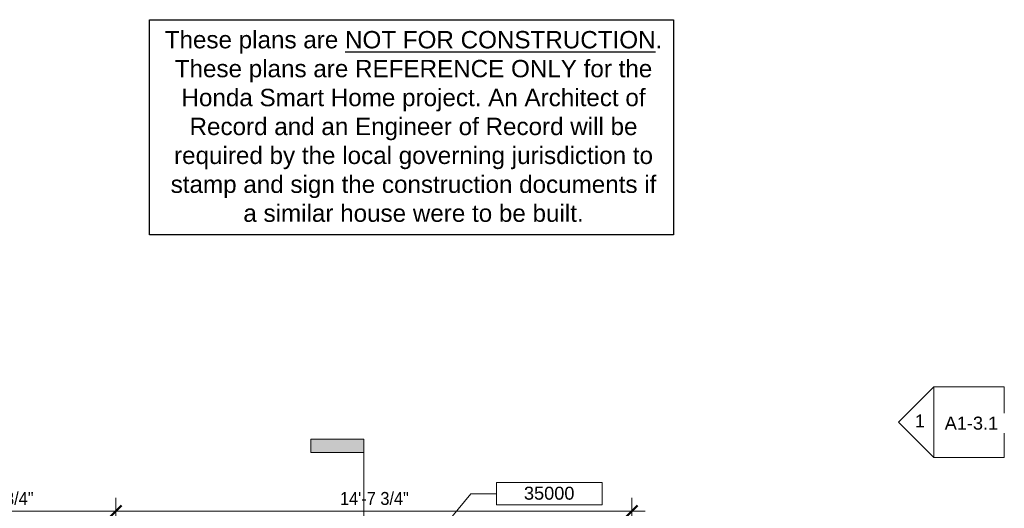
# Model space of a CAD drawing. Header units: inches. Extents: x -655 to 119, y -287 to 603.
# Tile 22 of 22: x -251 to 85, y 181 to 347. Entities that reach past the tile are written whole.
import ezdxf

# ---------------------------------------------------------------- set-up
doc = ezdxf.new("R2010")
doc.units = ezdxf.units.IN
doc.header["$MEASUREMENT"] = 0
for name, color, linetype, lineweight in [('A-ANNO-DIMS', 1, 'Continuous', 9), ('A-ANNO-DIMS-48', 1, 'Continuous', 9), ('A-ANNO-NOTE', 2, 'Continuous', 9), ('A-ANNO-SYMB', 6, 'Continuous', 9)]:
    doc.layers.add(name, color=color, linetype=linetype, lineweight=lineweight)
doc.styles.add('Arial', font='arial.ttf', dxfattribs={"height": 4.425898})
doc.styles.add('Arial_1', font='arial.ttf', dxfattribs={"width": 0.9, "height": 4.425898})
doc.dimstyles.new('Linear_-_3_32__Arial_2', dxfattribs={"dimscale": 12, "dimtxt": 4.5, "dimasz": 0.3125, "dimexe": 0.375, "dimexo": 0.375, "dimgap": 0.0625, "dimtad": 1, "dimdec": 3, "dimrnd": 0.125, "dimzin": 3, "dimdsep": 46, "dimlunit": 4, "dimtxsty": 'Arial_1', "dimblk1": 'OBLIQUE', "dimblk2": 'OBLIQUE', "dimsah": 1, "dimcen": 0.09, "dimdle": 0.375, "dimazin": 0, "dimtfac": 1, "dimtdec": 3, "dimtix": 1, "dimtmove": 0, "dimatfit": 3, "dimfxl": 1, "dimtvp": 1, "dimfrac": 2, "dimtolj": 1, "dimtzin": 0, "dimarcsym": 2})

# ---------------------------------------------------------------- blocks, each defined once
blk = doc.blocks.new('Section - 3_32_ x 3_8_-54337-First Floor Plan')
at = {"layer": 'A-ANNO-SYMB'}
blk.add_hatch(color=256, dxfattribs=at).paths.add_polyline_path([(0, 0.375), (0, 0), (-0.09375, 0), (-0.09375, 0.375)], flags=0)
for p, q in [((0, 0.375), (-0.09375, 0.375)), ((-0.09375, 0.375), (-0.09375, 0)), ((0, 0), (0, 0.375)), ((-0.09375, 0), (0, 0))]:
    blk.add_line(p, q, dxfattribs=at)
blk = doc.blocks.new('Elevation - Detail Number-151647-First Floor Plan')
at = {"layer": 'A-ANNO-SYMB'}
for p, q in [((-0.25, -0.25), (-0.25, 0.25)), ((-0.25, 0.25), (0.25, 0.25)), ((0.25, 0.25), (0.25, -0.25)), ((0.25, -0.25), (-0.25, -0.25))]:
    blk.add_line(p, q, dxfattribs=at)
blk = doc.blocks.new('Elevation - Detail Number-151370-First Floor Plan')
at = {"layer": 'A-ANNO-SYMB'}
for p, q in [((0, 0.25), (-0.25, 0)), ((0.25, 0), (0, 0.25)), ((-0.25, 0), (0.25, 0))]:
    blk.add_line(p, q, dxfattribs=at)
blk = doc.blocks.new('DIMBLOCK36-First Floor Plan')
at = {"layer": 'A-ANNO-DIMS-48', "transparency": 16777216}
for p, q in [((-294.79, 131.89), (-294.79, 184.81)), ((-218.04, 131.89), (-218.04, 184.81)), ((-294.79, 180.31), (-218.04, 180.31)), ((-294.79, 180.31), (-294.79, 131.89)), ((-218.04, 180.31), (-218.04, 131.89))]:
    blk.add_line(p, q, dxfattribs=at)
at = {"layer": 'A-ANNO-DIMS-48', "lineweight": 50, "transparency": 16777216}
for p, q in [((-294.79, 180.31), (-292.91, 182.18)), ((-218.04, 180.31), (-216.16, 182.18)), ((-294.79, 180.31), (-296.66, 178.43)), ((-218.04, 180.31), (-219.91, 178.43))]:
    blk.add_line(p, q, dxfattribs=at)
at = {"layer": 'A-ANNO-DIMS-48', "color": 0, "transparency": 16777216, "insert": (-266.41, 186.8), "char_height": 4.426, "width": 24.0092, "attachment_point": 1, "line_spacing_factor": 0.938532, "style": 'Arial_1'}
blk.add_mtext('6\'-4 3/4"', dxfattribs=at)
blk = doc.blocks.new('_Oblique')
at = {"color": 0, "linetype": 'ByBlock', "lineweight": -2}
blk.add_line((-0.5, -0.5), (0.5, 0.5), dxfattribs=at)
blk = doc.blocks.new('DIMBLOCK37-First Floor Plan')
at = {"layer": 'A-ANNO-DIMS-48', "transparency": 16777216}
for p, q in [((-218.04, 131.89), (-218.04, 184.81)), ((-42.29, 131.89), (-42.29, 184.81)), ((-218.04, 180.31), (-37.79, 180.31)), ((-218.04, 180.31), (-218.04, 131.89)), ((-42.29, 180.31), (-42.29, 131.89))]:
    blk.add_line(p, q, dxfattribs=at)
at = {"layer": 'A-ANNO-DIMS-48', "lineweight": 50, "transparency": 16777216}
for p, q in [((-218.04, 180.31), (-216.16, 182.18)), ((-42.29, 180.31), (-40.41, 182.18)), ((-218.04, 180.31), (-219.91, 178.43)), ((-42.29, 180.31), (-44.16, 178.43))]:
    blk.add_line(p, q, dxfattribs=at)
at = {"layer": 'A-ANNO-DIMS-48', "color": 0, "transparency": 16777216, "insert": (-141.69, 186.8), "char_height": 4.426, "width": 27.6646, "attachment_point": 1, "line_spacing_factor": 0.938532, "style": 'Arial_1'}
blk.add_mtext('14\'-7 3/4"', dxfattribs=at)
blk = doc.blocks.new('Keynote Tag - Keynote Number - Boxed - Small-135510-First Floor Plan')
at = {"layer": 'A-ANNO-NOTE'}
for p, q in [((-0.375, -0.0792), (-0.375, 0.0781)), ((-0.375, 0.0781), (0.375, 0.0781)), ((0.375, 0.0781), (0.375, -0.0792)), ((-0.375, -0.0792), (0.375, -0.0792))]:
    blk.add_line(p, q, dxfattribs=at)

msp = doc.modelspace()

# ---------------------------------------------------------------- linework, layer by layer
msp.add_lwpolyline([(-206.6235, 347.4745), (-28.0524, 347.4745), (-28.0524, 274.3247), (-206.6235, 274.3247)], close=True)
at = {"layer": 'A-ANNO-NOTE'}
for p, q in [((-112.6116, 167.465), (-97.1025, 186.2093)), ((-97.1025, 186.2093), (-88.4279, 186.2093))]:
    msp.add_line(p, q, dxfattribs=at)
at = {"layer": 'A-ANNO-SYMB'}
msp.add_line((-133.6273, 200.2737), (-133.6273, -235.1259), dxfattribs=at)

# ---------------------------------------------------------------- block references
at = {"layer": 'A-ANNO-NOTE', "xscale": 47.99999999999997, "yscale": 47.99999999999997, "zscale": 47.99999999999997}
msp.add_blockref('Keynote Tag - Keynote Number - Boxed - Small-135510-First Floor Plan', (-70.4279, 186.2361), dxfattribs=at)
at = {"layer": 'A-ANNO-SYMB', "xscale": 47.99999999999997, "yscale": 47.99999999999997, "zscale": 47.99999999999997, "rotation": 90}
msp.add_blockref('Elevation - Detail Number-151370-First Floor Plan', (60.5668, 210.515), dxfattribs=at)
at = {"layer": 'A-ANNO-SYMB', "xscale": 47.99999999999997, "yscale": 47.99999999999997, "zscale": 47.99999999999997}
msp.add_blockref('Elevation - Detail Number-151647-First Floor Plan', (72.5668, 210.515), dxfattribs=at)
at = {"layer": 'A-ANNO-SYMB', "extrusion": (0, 0, -1), "xscale": 47.99999999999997, "yscale": 47.99999999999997, "zscale": 47.99999999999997, "rotation": 270.0000000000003}
msp.add_blockref('Section - 3_32_ x 3_8_-54337-First Floor Plan', (133.6273, 200.2737), dxfattribs=at)

# ---------------------------------------------------------------- texts
at = {"insert": (-116.6488, 343.6322), "char_height": 5.9011976, "width": 170.64303, "attachment_point": 2, "style": 'Arial'}
msp.add_mtext('These plans are {\\LNOT FOR CONSTRUCTION}. These plans are REFERENCE ONLY for the Honda Smart Home project. An Architect of Record and an Engineer of Record will be required by the local governing jurisdiction to stamp and sign the construction documents if a similar house were to be built.', dxfattribs=at)

# ---------------------------------------------------------------- dimensions: what is measured, and where the dimension line sits
at = {"layer": 'A-ANNO-DIMS'}
for base, p1, p2, override, picture, middle in [((-218.0361, 180.3091), (-294.7861, 127.3946), (-218.0361, 127.3946), {"dimpost": '<>', "dimfxl": 76.75}, 'DIMBLOCK36-First Floor Plan', (-256.4111, 183.349)), ((-42.2861, 180.3091), (-218.0361, 127.3946), (-42.2861, 127.3946), {"dimpost": '<>', "dimfxl": 175.75}, 'DIMBLOCK37-First Floor Plan', (-130.1611, 183.349))]:
    dim = msp.add_linear_dim(base=base, p1=p1, p2=p2, dimstyle='Linear_-_3_32__Arial_2', override=override, dxfattribs=at)
    dim.commit()
    dim.dimension.update_dxf_attribs({"geometry": picture, "text_midpoint": middle})

# ---------------------------------------------------------------- next in the draw order: texts
at = {"layer": 'A-ANNO-NOTE', "insert": (-70.4416, 188.5923), "char_height": 4.4259, "width": 20.52, "attachment_point": 2, "line_spacing_factor": 0.938532, "style": 'Arial', "bg_fill": 3, "box_fill_scale": 1.25, "bg_fill_color": 0, "bg_fill_transparency": 0}
msp.add_mtext('35000', dxfattribs=at)
at = {"layer": 'A-ANNO-SYMB', "char_height": 4.4259, "attachment_point": 2, "line_spacing_factor": 0.938532, "style": 'Arial', "bg_fill": 3, "box_fill_scale": 1.25, "bg_fill_color": 0, "bg_fill_transparency": 0}
for s, insert, width in [('1', (55.8389, 213.1575), 4.104), ('A1-3.1', (73.3656, 212.4217), 21.708)]:
    msp.add_mtext(s, dxfattribs=dict(at, insert=insert, width=width))

doc.saveas('drawing.dxf')
